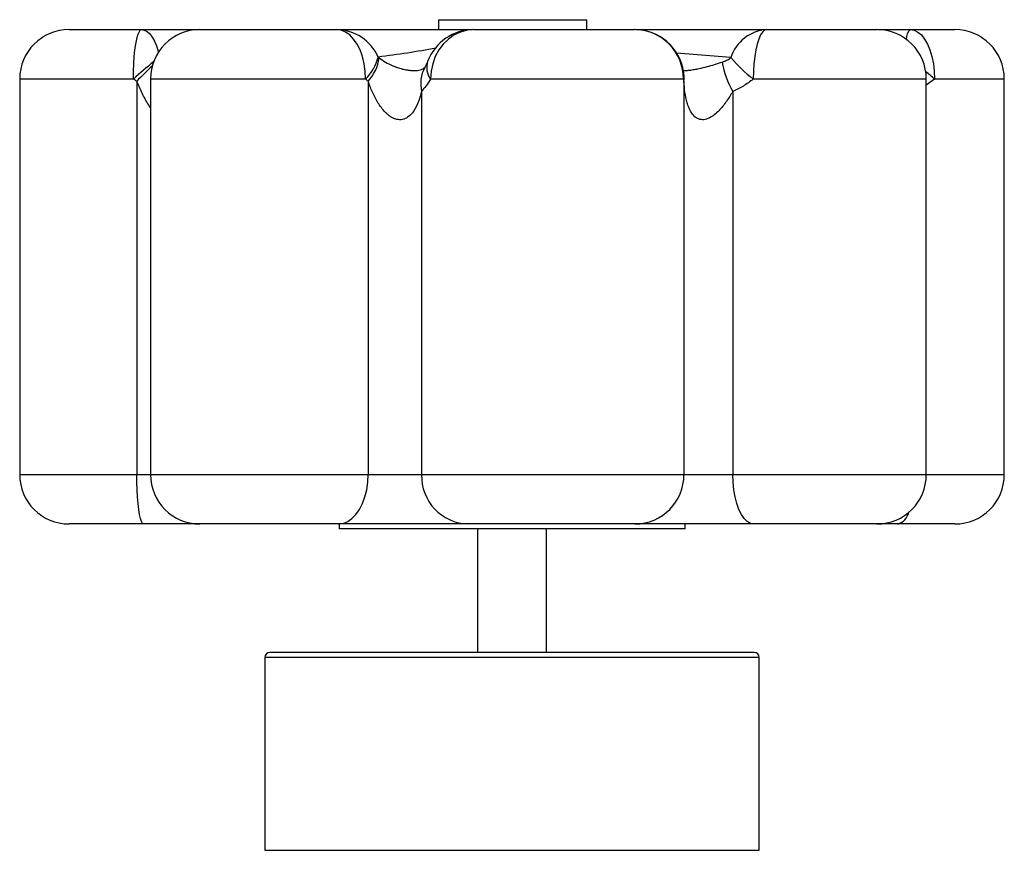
# Paper-space layout '_Inferior' of a CAD drawing. Header units: millimetres. Extents: x -122 to 77, y 60 to 228.
import ezdxf

# ---------------------------------------------------------------- set-up
doc = ezdxf.new("R2010")
doc.units = ezdxf.units.MM

psp = doc.layouts.new('_Inferior')

# ---------------------------------------------------------------- linework, layer by layer
at = {"color": 7, "linetype": 'Continuous', "lineweight": 25}
for p, q in [((-37.03, 228), (-37.03, 226)), ((-37.03, 228), (-7.03, 228)), ((-7.03, 226), (-7.03, 228)), ((-111.75, 226), (-85.44, 226)), ((-85.29, 226), (-57.6, 226)), ((-33.38, 226), (-30.16, 226)), ((-32.75, 226), (-31.47, 225.86)), ((-29.88, 226), (2.67, 226)), ((29.4, 226), (51.68, 226)), ((51.89, 226), (67.46, 226)), ((-40.14, 218.07), (-40.09, 218.09)), ((-121.75, 216), (-121.75, 136)), ((-98.07, 215.55), (-98.07, 136)), ((-95.29, 216), (-95.29, 136)), ((-51.23, 215.55), (-51.23, 136)), ((12.54, 216), (-38.61, 216)), ((12.64, 215.55), (12.64, 136)), ((61.68, 136), (61.68, 216)), ((77.46, 136), (77.46, 216)), ((-40.44, 213.49), (-40.44, 136)), ((22.54, 213.49), (22.54, 136)), ((-121.75, 136), (77.46, 136)), ((67.46, 126), (-111.75, 126)), ((-57.14, 126), (-57.14, 125)), ((12.86, 125), (12.86, 126)), ((12.86, 125), (-57.14, 125)), ((-29.14, 125), (-29.14, 100)), ((-15.14, 100), (-15.14, 125)), ((26.86, 100), (-71.14, 100)), ((-72.14, 99), (-72.14, 60)), ((27.86, 60), (27.86, 99)), ((-72.14, 60), (27.86, 60))]:
    psp.add_line(p, q, dxfattribs=at)
at = {"color": 8, "linetype": 'Continuous', "lineweight": 25}
for p, q in [((22.14, 220.33), (11.14, 221.25)), ((-98.74, 216), (-121.75, 216)), ((-51.78, 216), (-95.29, 216)), ((61.68, 216), (26.66, 216)), ((63.35, 216), (61.68, 214.74)), ((77.46, 216), (63.35, 216)), ((27.86, 99), (-72.14, 99))]:
    psp.add_line(p, q, dxfattribs=at)
at = {"color": 7, "linetype": 'Continuous', "lineweight": 25, "flags": 128}
for points in [[(-98.74, 216), (-98.72, 217.56), (-98.66, 219.09), (-98.56, 220.54), (-98.43, 221.88), (-98.26, 223.07), (-98.06, 224.09), (-97.85, 224.91), (-97.61, 225.51), (-97.36, 225.88), (-97.11, 226)], [(-51.78, 216), (-51.85, 217.56), (-52.06, 219.09), (-52.41, 220.54), (-52.89, 221.88), (-53.48, 223.07), (-54.18, 224.09), (-54.96, 224.91), (-55.8, 225.51), (-56.69, 225.88), (-57.6, 226)], [(-29.88, 226), (-31.24, 225.88), (-32.58, 225.51), (-33.84, 224.91), (-35.01, 224.09), (-36.05, 223.07), (-36.94, 221.88), (-37.66, 220.54), (-38.19, 219.09), (-38.51, 217.56), (-38.61, 216)], [(29.4, 226), (28.97, 225.88), (28.55, 225.51), (28.16, 224.91), (27.79, 224.09), (27.46, 223.07), (27.18, 221.88), (26.96, 220.54), (26.8, 219.09), (26.7, 217.56), (26.66, 216)], [(58.48, 226), (59.24, 225.88), (59.98, 225.51), (60.69, 224.91), (61.34, 224.09), (61.92, 223.07), (62.42, 221.88), (62.82, 220.54), (63.11, 219.09), (63.29, 217.56), (63.35, 216)], [(-96.68, 126), (-96.9, 126.12), (-97.11, 126.49), (-97.31, 127.09), (-97.5, 127.91), (-97.66, 128.93), (-97.81, 130.12), (-97.92, 131.46), (-98, 132.91), (-98.05, 134.44), (-98.07, 136)], [(-57.25, 126), (-56.31, 126.12), (-55.39, 126.49), (-54.52, 127.09), (-53.72, 127.91), (-53, 128.93), (-52.38, 130.12), (-51.89, 131.46), (-51.53, 132.91), (-51.31, 134.44), (-51.23, 136)], [(26.77, 126), (26.11, 126.12), (25.46, 126.49), (24.85, 127.09), (24.28, 127.91), (23.78, 128.93), (23.35, 130.12), (23, 131.46), (22.75, 132.91), (22.59, 134.44), (22.54, 136)]]:
    psp.add_lwpolyline(points, dxfattribs=at)
at = {"color": 8, "linetype": 'Continuous', "lineweight": 25, "flags": 128}
psp.add_lwpolyline([(-97.11, 226), (-96.54, 225.9), (-95.98, 225.62), (-95.44, 225.15), (-94.94, 224.5), (-94.48, 223.69), (-94.07, 222.73), (-93.71, 221.64), (-93.67, 221.46)], dxfattribs=at)
at = {"color": 7, "linetype": 'Continuous', "lineweight": 25}
for centre, radius, start, end in [((-111.75, 216), 10, 90, 180), ((-85.29, 216), 10, 90, 180), ((-57.75, 216.68), 9.32, 23.7747, 89.0915), ((-29.88, 216), 10, 90, 159.0995), ((2.67, 216), 10, 8.3061, 90), ((2.61, 216.07), 9.93, 359.6162, 89.611), ((29.89, 217.89), 8.12, 93.4977, 162.5535), ((51.68, 216), 10, 0, 90), ((67.46, 216), 10, 0, 90), ((-58.2, 222.65), 9.24, 313.9899, 346.1693), ((-57.89, 221.54), 8.95, 318.0123, 351.915), ((35.76, 221.62), 15.52, 188.067, 211.5589), ((46.13, 240.87), 31.59, 220.5702, 231.9389), ((-111.75, 136), 10, 180, 270), ((-85.29, 136), 10, 180, 270), ((-30.73, 135.71), 9.71, 178.2833, 268.1737), ((2.69, 135.95), 9.95, 270.2806, 0.2779), ((51.68, 136), 10, 270, 0), ((67.46, 136), 10, 270, 0), ((-71.14, 99), 1, 90, 180), ((26.86, 99), 1, 0, 90)]:
    psp.add_arc(centre, radius, start, end, dxfattribs=at)
at = {"color": 8, "linetype": 'Continuous', "lineweight": 25}
for centre, radius, start, end in [((60.14, 224.08), 2.54, 130.7352, 180.2431), ((-41.33, 152.88), 85.32, 128.6921, 132.2869), ((-35.49, 218.37), 3.92, 162.1336, 217.168), ((-28.64, 147.63), 97.13, 133.0522, 135.6321), ((-33.77, 215.06), 6.85, 151.7853, 193.2401), ((8.18, 216.81), 4.43, 349.4677, 8.2456), ((43.57, 193.91), 29.65, 48.1699, 52.6149), ((7.66, 216.24), 5.03, 352.0625, 7.5894), ((55.04, 129.03), 3.16, 286.297, 347.6422)]:
    psp.add_arc(centre, radius, start, end, dxfattribs=at)
at = {"color": 7, "linetype": 'Continuous', "lineweight": 25}
for points, knots in [([(-57.6, 226), (-55.72, 226), (-53.83, 226), (-50.01, 226), (-48.07, 226), (-44.13, 226), (-42.12, 226), (-39.01, 226), (-37.95, 226), (-35.79, 226), (-34.69, 226), (-33.53, 226)], [0, 0, 0, 0, 0.25, 0.25, 0.5, 0.5, 0.75, 0.75, 0.875, 0.875, 1, 1, 1, 1]), ([(2.9, 226), (5.64, 226), (14.65, 226), (23.35, 226), (29.4, 226)], [0, 0, 0, 0, 0.304884, 1, 1, 1, 1]), ([(-39.22, 219.57), (-39.22, 219.56), (-39.3, 219.36), (-39.46, 218.98), (-39.66, 218.56), (-39.78, 218.36), (-39.81, 218.3)], [0, 0, 0, 0, 0.0090874, 0.352655, 0.8180593, 1, 1, 1, 1]), ([(20.4, 219.44), (20.69, 219.53), (20.99, 219.65), (21.57, 219.94), (21.86, 220.11), (22.14, 220.33)], [0, 0, 0, 0, 0.5, 0.5, 1, 1, 1, 1]), ([(-39.81, 218.33), (-39.81, 218.33), (-39.8, 218.33), (-39.88, 218.21), (-39.85, 218.26), (-39.92, 218.18), (-40.06, 218.12), (-40.09, 218.11)], [0, 0, 0, 0, 0.013902, 0.288258, 0.73618, 0.928921, 1, 1, 1, 1]), ([(12.64, 216.94), (12.63, 217.03), (12.61, 217.2), (12.58, 217.37), (12.57, 217.44)], [0, 0, 0, 0, 0.5288591, 1, 1, 1, 1]), ([(-40.44, 213.49), (-40.59, 212.81), (-40.79, 212.13), (-41.29, 210.81), (-41.59, 210.18), (-42.19, 209.3), (-42.41, 209.02), (-42.91, 208.52), (-43.19, 208.29), (-43.84, 207.94), (-44.2, 207.82), (-44.78, 207.76), (-44.98, 207.77), (-45.37, 207.82), (-45.57, 207.86), (-45.95, 207.99), (-46.14, 208.07), (-46.51, 208.26), (-46.68, 208.37), (-47.02, 208.6), (-47.18, 208.73), (-47.5, 209), (-47.64, 209.14), (-48.07, 209.58), (-48.33, 209.89), (-48.82, 210.53), (-49.05, 210.87), (-49.68, 211.9), (-50.05, 212.61), (-50.7, 214.05), (-50.98, 214.79), (-51.23, 215.55)], [0, 0, 0, 0, 0.125, 0.125, 0.25, 0.25, 0.3125, 0.3125, 0.375, 0.375, 0.4375, 0.4375, 0.46875, 0.46875, 0.5, 0.5, 0.53125, 0.53125, 0.5625, 0.5625, 0.59375, 0.59375, 0.625, 0.625, 0.6875, 0.6875, 0.75, 0.75, 0.875, 0.875, 1, 1, 1, 1]), ([(-38.61, 216), (-38.94, 215.46), (-39.26, 214.99), (-39.88, 214.17), (-40.17, 213.81), (-40.44, 213.49)], [0, 0, 0, 0, 0.5, 0.5, 1, 1, 1, 1]), ([(22.54, 213.49), (22.13, 212.81), (21.7, 212.13), (20.76, 210.81), (20.26, 210.18), (19.4, 209.3), (19.1, 209.02), (18.46, 208.52), (18.13, 208.29), (17.41, 207.94), (17.03, 207.82), (16.47, 207.76), (16.28, 207.77), (15.93, 207.82), (15.76, 207.86), (15.44, 207.99), (15.28, 208.07), (15, 208.26), (14.87, 208.37), (14.62, 208.6), (14.51, 208.73), (14.3, 209), (14.2, 209.14), (13.93, 209.58), (13.78, 209.89), (13.52, 210.53), (13.4, 210.87), (13.1, 211.9), (12.96, 212.61), (12.75, 214.05), (12.69, 214.79), (12.64, 215.55)], [0, 0, 0, 0, 0.125, 0.125, 0.25, 0.25, 0.3125, 0.3125, 0.375, 0.375, 0.4375, 0.4375, 0.46875, 0.46875, 0.5, 0.5, 0.53125, 0.53125, 0.5625, 0.5625, 0.59375, 0.59375, 0.625, 0.625, 0.6875, 0.6875, 0.75, 0.75, 0.875, 0.875, 1, 1, 1, 1]), ([(12.7, 216.62), (12.7, 216.63), (12.7, 216.66), (12.66, 216.77), (12.65, 216.9), (12.65, 216.91)], [0, 0, 0, 0, 0.473966, 0.989596, 1, 1, 1, 1]), ([(26.66, 216), (26.02, 215.46), (25.35, 214.99), (23.97, 214.17), (23.26, 213.81), (22.54, 213.49)], [0, 0, 0, 0, 0.5, 0.5, 1, 1, 1, 1])]:
    psp.add_open_spline(points, degree=3, knots=knots, dxfattribs=at)
for points in [[(-33.53, 226), (-33.27, 226), (-33.01, 226), (-32.75, 226)], [(-32.75, 226), (-32.65, 226), (-32.55, 226), (-32.45, 226)], [(-49.22, 220.44), (-49.16, 220.38), (-49.09, 220.33), (-49.03, 220.28)], [(-98.07, 215.55), (-98.3, 215.69), (-98.52, 215.84), (-98.74, 216)], [(-51.23, 215.55), (-51.42, 215.69), (-51.6, 215.84), (-51.78, 216)], [(12.64, 215.55), (12.61, 215.69), (12.58, 215.84), (12.54, 216)]]:
    psp.add_open_spline(points, degree=3, dxfattribs=at)
at = {"color": 8, "linetype": 'Continuous', "lineweight": 25}
for points, knots in [([(-37.55, 222.23), (-39.46, 221.9), (-43.33, 221.21), (-47.24, 220.7), (-49.22, 220.44)], [0, 0, 0, 0, 0.49373, 1, 1, 1, 1]), ([(-49.03, 220.28), (-48.62, 219.99), (-47.79, 219.41), (-46.53, 218.79), (-45.35, 218.33), (-44.39, 218.04), (-43.39, 217.82), (-42.72, 217.74), (-42.11, 217.7), (-41.58, 217.7), (-40.94, 217.79), (-40.47, 217.91), (-40.24, 218.02), (-40.14, 218.07)], [0, 0, 0, 0, 0.1828076, 0.3680098, 0.465597, 0.5654776, 0.6420253, 0.7193759, 0.7226893, 0.7940704, 0.8578743, 0.9393436, 1, 1, 1, 1]), ([(12.46, 217.72), (12.63, 217.72), (13.04, 217.71), (13.84, 217.79), (14.76, 217.93), (15.97, 218.17), (17.34, 218.51), (18.9, 218.96), (19.88, 219.27), (20.4, 219.44)], [0, 0, 0, 0, 0.057053, 0.142931, 0.252586, 0.365764, 0.567098, 0.771733, 1, 1, 1, 1]), ([(-95.29, 210.19), (-95.43, 210.41), (-96.04, 211.31), (-97, 213.11), (-97.71, 214.73), (-98.07, 215.55)], [0, 0, 0, 0, 0.1352443, 0.5633356, 1, 1, 1, 1])]:
    psp.add_open_spline(points, degree=3, knots=knots, dxfattribs=at)

doc.saveas('drawing.dxf')
